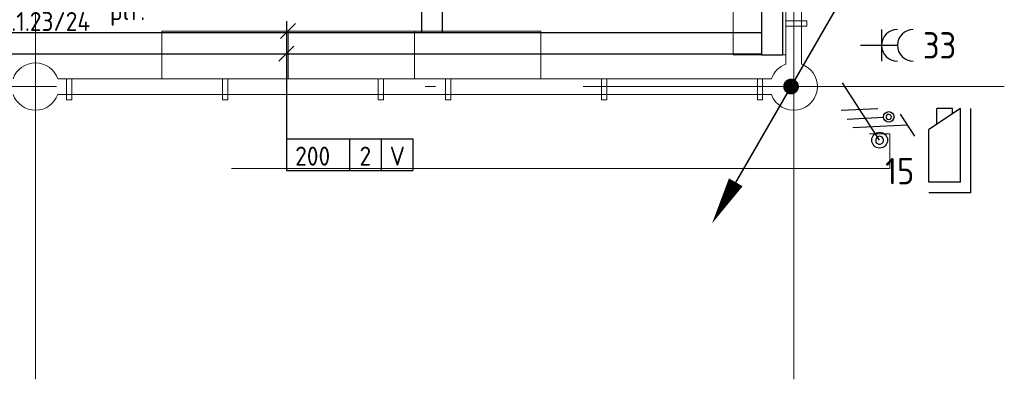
# Model space of a CAD drawing. Header units: millimetres. Extents: x -39149 to 267781, y -2340 to 58540.
# Tile 239 of 244: x 61062 to 70411, y 33520 to 36935. Entities that reach past the tile are written whole.
import ezdxf
from ezdxf.enums import TextEntityAlignment as Align

# ---------------------------------------------------------------- set-up
doc = ezdxf.new("R2010")
doc.units = ezdxf.units.MM
doc.header["$LTSCALE"] = 100
doc.header["$MEASUREMENT"] = 0
for name, pattern in [('B0605', [141, 70, -35, 1, -35]), ('B0701', [46.823999, 31.199999, -15.624]), ('B0703', [93.740001, 62.5, -31.240001])]:
    doc.linetypes.add(name, pattern=pattern)
for name, color, linetype in [('00  Bestaand', 7, 'Continuous'), ('00  Bestaande kolommen', 7, 'Continuous'), ('82 Interieur', 7, 'Continuous'), ('A Stramien', 7, 'Continuous'), ('AL$1A---_ALGEMEEN', 8, 'Continuous'), ('AL$1A---_ALGEMEEN--bestaand', 9, 'Continuous'), ('CCTV', 7, 'Continuous'), ('EL6122--_L', 4, 'Continuous'), ('EL6131--_KG', 3, 'Continuous'), ('EL6222--_KRACHT_230', 3, 'Continuous'), ('EL6441--_DATACOM', 3, 'Continuous'), ('EM6131--bestaand', 7, 'Continuous')]:
    doc.layers.add(name, color=color, linetype=linetype)
doc.styles.add('buro-012', font='isocp.shx', dxfattribs={"height": 120})
doc.styles.add('BURO-018', font='isocp.shx', dxfattribs={"height": 180})
doc.styles.add('BURO-025', font='isocp.shx', dxfattribs={"height": 250})
doc.styles.add('GENERATED_STYLE_3', font='swiss.ttf', dxfattribs={"width": 0.96})

# ---------------------------------------------------------------- blocks, each defined once
blk = doc.blocks.new('Wall_57_7', base_point=(68411.5, 42900))
at = {"layer": '00  Bestaand', "color": 8, "linetype": 'Continuous', "lineweight": 0}
for p, q in [((68336.5, 42687.9), (68336.5, 36512.1)), ((68486.5, 36512.1), (68486.5, 42687.9))]:
    blk.add_line(p, q, dxfattribs=at)
blk = doc.blocks.new('Wall_58_7', base_point=(68411.5, 36300))
at = {"layer": '00  Bestaand', "color": 8, "linetype": 'Continuous', "lineweight": 0}
for p, q in [((68199.3, 36375), (61423.6, 36375)), ((61423.6, 36225), (68199.3, 36225))]:
    blk.add_line(p, q, dxfattribs=at)
blk = doc.blocks.new('Wall_131_7', base_point=(68336.5, 36875))
at = {"layer": '00  Bestaand', "color": 8, "linetype": 'Continuous', "lineweight": 0}
for p, q in [((68536.5, 36925), (68336.5, 36925)), ((68336.5, 36925), (68336.5, 36875)), ((68336.5, 36875), (68536.5, 36875)), ((68536.5, 36875), (68536.5, 36925))]:
    blk.add_line(p, q, dxfattribs=at)
blk = doc.blocks.new('Wall_192_7', base_point=(61556.5, 36373.2))
at = {"layer": '00  Bestaand', "color": 8, "linetype": 'Continuous', "lineweight": 0}
for p, q in [((61556.5, 36373.2), (61506.5, 36373.2)), ((61506.5, 36373.2), (61506.5, 36173.2)), ((61556.5, 36173.2), (61556.5, 36373.2)), ((61506.5, 36173.2), (61556.5, 36173.2))]:
    blk.add_line(p, q, dxfattribs=at)
blk = doc.blocks.new('Wall_193_7', base_point=(63036.5, 36373.2))
at = {"layer": '00  Bestaand', "color": 8, "linetype": 'Continuous', "lineweight": 0}
for p, q in [((63036.5, 36373.2), (62986.5, 36373.2)), ((62986.5, 36373.2), (62986.5, 36173.2)), ((63036.5, 36173.2), (63036.5, 36373.2)), ((62986.5, 36173.2), (63036.5, 36173.2))]:
    blk.add_line(p, q, dxfattribs=at)
blk = doc.blocks.new('Wall_194_7', base_point=(64516.5, 36373.2))
at = {"layer": '00  Bestaand', "color": 8, "linetype": 'Continuous', "lineweight": 0}
for p, q in [((64516.5, 36373.2), (64466.5, 36373.2)), ((64466.5, 36373.2), (64466.5, 36173.2)), ((64516.5, 36173.2), (64516.5, 36373.2)), ((64466.5, 36173.2), (64516.5, 36173.2))]:
    blk.add_line(p, q, dxfattribs=at)
blk = doc.blocks.new('Wall_195_7', base_point=(68066.5, 36373.2))
at = {"layer": '00  Bestaand', "color": 8, "linetype": 'Continuous', "lineweight": 0}
for p, q in [((68116.5, 36373.2), (68066.5, 36373.2)), ((68066.5, 36373.2), (68066.5, 36173.2)), ((68116.5, 36173.2), (68116.5, 36373.2)), ((68066.5, 36173.2), (68116.5, 36173.2))]:
    blk.add_line(p, q, dxfattribs=at)
blk = doc.blocks.new('Wall_196_7', base_point=(66586.5, 36373.2))
at = {"layer": '00  Bestaand', "color": 8, "linetype": 'Continuous', "lineweight": 0}
for p, q in [((66636.5, 36373.2), (66586.5, 36373.2)), ((66586.5, 36373.2), (66586.5, 36173.2)), ((66636.5, 36173.2), (66636.5, 36373.2)), ((66586.5, 36173.2), (66636.5, 36173.2))]:
    blk.add_line(p, q, dxfattribs=at)
blk = doc.blocks.new('Wall_197_7', base_point=(65106.5, 36373.2))
at = {"layer": '00  Bestaand', "color": 8, "linetype": 'Continuous', "lineweight": 0}
for p, q in [((65156.5, 36373.2), (65106.5, 36373.2)), ((65106.5, 36373.2), (65106.5, 36173.2)), ((65156.5, 36173.2), (65156.5, 36373.2)), ((65106.5, 36173.2), (65156.5, 36173.2))]:
    blk.add_line(p, q, dxfattribs=at)
blk = doc.blocks.new('Column_17_7', base_point=(61211.5, 36300))
at = {"layer": '00  Bestaande kolommen', "color": 8, "linetype": 'Continuous', "lineweight": 0}
for start, end in [(19.47122, 160.52878), (199.47122, 340.52878)]:
    blk.add_arc((61211.5, 36300), 225, start, end, dxfattribs=at)
blk = doc.blocks.new('Column_18_7', base_point=(68411.5, 36300))
at = {"layer": '00  Bestaande kolommen', "color": 8, "linetype": 'Continuous', "lineweight": 0}
for start, end in [(109.47122, 160.52878), (0, 70.52878), (199.47122, 0)]:
    blk.add_arc((68411.5, 36300), 225, start, end, dxfattribs=at)
blk = doc.blocks.new('Standard grid marker_2')
at = {"layer": 'A Stramien', "color": 8, "linetype": 'B0605', "lineweight": 0}
for p, q in [((4000, 0), (72400, 0)), ((72400, 0), (76400, 0))]:
    blk.add_line(p, q, dxfattribs=at)
at = {"layer": 'A Stramien', "color": 4, "lineweight": 0, "style": 'GENERATED_STYLE_3'}
blk.add_attdef('AC_MARKERTEXT_1', text='', height=100, dxfattribs=at).set_placement((-139.2, -80), align=Align.BOTTOM_LEFT)
blk = doc.blocks.new('Standard grid marker_20')
at = {"layer": 'A Stramien', "color": 8, "linetype": 'B0605', "lineweight": 0}
blk.add_line((11379.7, 0), (15379.7, 0), dxfattribs=at)
at = {"layer": 'A Stramien', "color": 4, "lineweight": 0, "style": 'GENERATED_STYLE_3'}
blk.add_attdef('AC_MARKERTEXT_1', text='', height=100, rotation=90, dxfattribs=at).set_placement((-20, -45.7), align=Align.BOTTOM_LEFT)
blk = doc.blocks.new('Standard grid marker_21')
at = {"layer": 'A Stramien', "color": 8, "linetype": 'B0605', "lineweight": 0}
blk.add_line((11379.7, 0), (15379.7, 0), dxfattribs=at)
at = {"layer": 'A Stramien', "color": 4, "lineweight": 0, "style": 'GENERATED_STYLE_3'}
blk.add_attdef('AC_MARKERTEXT_1', text='', height=100, rotation=90, dxfattribs=at).set_placement((-20, -37.9), align=Align.BOTTOM_LEFT)
blk = doc.blocks.new('16002EB')
at = {"layer": 'EM6131--bestaand'}
for p, q in [((0, 0), (0, -300)), ((0, 0), (1200, 0)), ((600, 0), (600, -300)), ((900, 0), (900, -300)), ((1200, 0), (1200, -300)), ((0, -300), (1200, -300))]:
    blk.add_line(p, q, dxfattribs=at)
at = {"color": 0, "linetype": 'Continuous', "style": 'BURO-018'}
for tag, p in [('E_TEXT1', (250, -163)), ('E_TEXT9', (750, -163)), ('E_TEXT10', (1250, -163))]:
    blk.add_attdef(tag, text='', height=180, dxfattribs=at).set_placement(p, align=Align.MIDDLE)
blk = doc.blocks.new('E00153')
at = {"color": 0, "linetype": 'Continuous'}
for p, q in [((-1.443, 7), (1.443, 7)), ((0, 4.5), (-1.443, 7)), ((0, 4.5), (1.443, 7)), ((-1, 4), (1, 2.845)), ((0, 4.5), (0, 1)), ((-1, 3), (1, 1.845))]:
    blk.add_line(p, q, dxfattribs=at)
at = {"color": 7, "style": 'BURO-018'}
for tag, p in [('COMMENT1', (-6, 12)), ('COMMENT2', (6, 12)), ('DATACOM1', (-6, 9)), ('DATACOM2', (6, 9))]:
    blk.add_attdef(tag, text='', height=1.8, dxfattribs=at).set_placement(p, align=Align.MIDDLE)
at = {"color": 0, "style": 'BURO-018'}
blk.add_attdef('TEXT1', text='', height=1.8, dxfattribs=at).set_placement((2.5, 6), align=Align.MIDDLE)
at = {"color": 0, "linetype": 'Continuous', "style": 'BURO-018', "flags": 1}
blk.add_attdef('ARTICLECODE', text='', height=1.8, dxfattribs=at).set_placement((0, 0), align=Align.MIDDLE)
blk = doc.blocks.new('111304A')
at = {"layer": 'AL$1A---_ALGEMEEN', "color": 0, "linetype": 'Continuous'}
for p, q in [((0, 1), (0, 4.5)), ((-1.5, 3), (1.5, 3))]:
    blk.add_line(p, q, dxfattribs=at)
for centre in [(0, 6), (0, 4.5)]:
    blk.add_arc(centre, 1.5, 180, 0, dxfattribs=at)
at = {"layer": 'AL$1A---_ALGEMEEN', "color": 0, "linetype": 'Continuous', "style": 'BURO-018'}
for tag, p in [('CIRCUIT', (0, 8.5)), ('PANEL', (0, 8.5)), ('SUBCIRCUIT', (4.5, 8.5))]:
    blk.add_attdef(tag, text='', height=1.8, dxfattribs=at).set_placement(p, align=Align.MIDDLE)
at = {"layer": 'AL$1A---_ALGEMEEN', "color": 0, "linetype": 'Continuous', "style": 'BURO-018', "flags": 1}
for tag, p in [('POWERCODE', (13, 8.5)), ('ARTICLECODE', (0, 0))]:
    blk.add_attdef(tag, text='', height=1.8, dxfattribs=at).set_placement(p, align=Align.MIDDLE)
blk = doc.blocks.new('E00078')
at = {"layer": 'AL$1A---_ALGEMEEN--bestaand', "color": 0, "linetype": 'Continuous'}
for p, q in [((-3, 6.482), (-3, 8.982)), ((-3, 7.732), (1.5, 5.134)), ((0, 7.5), (0, 1)), ((1.5, 4.134), (-1.5, 5.866)), ((1.5, 3.134), (-1.5, 4.866))]:
    blk.add_line(p, q, dxfattribs=at)
for points in [[(-0.375, 7.5, 1), (0.375, 7.5, 1)], [(-2.183, 6.116, 1), (-1.683, 6.116, 1)]]:
    blk.add_lwpolyline(points, format="xyb", close=True, dxfattribs=at)
for centre, radius in [((0, 7.5), 0.75), ((-1.933, 6.116), 0.5)]:
    blk.add_circle(centre, radius, dxfattribs=at)
at = {"layer": 'AL$1A---_ALGEMEEN--bestaand', "color": 0, "linetype": 'Continuous', "style": 'BURO-018'}
for tag, p in [('CIRCUIT', (0, 11)), ('SUBCIRCUIT', (4.5, 11)), ('PANEL', (0, 11))]:
    blk.add_attdef(tag, text='', height=1.8, dxfattribs=at).set_placement(p, align=Align.MIDDLE)
at = {"layer": 'AL$1A---_ALGEMEEN--bestaand', "color": 0, "linetype": 'Continuous', "style": 'BURO-018', "flags": 1}
for tag, p in [('POWERCODE', (13, 11)), ('ARTICLECODE', (0, 0))]:
    blk.add_attdef(tag, text='', height=1.8, dxfattribs=at).set_placement(p, align=Align.MIDDLE)
blk = doc.blocks.new('P6122003')
at = {"linetype": 'Continuous'}
for points in [[(7.5, 12.99, 0, 1.5, 0), (5.25, 9.093, 1.5, 1.5, 0)], [(-7.5, -12.99, 0, 1.5, 0), (-5.25, -9.093, 1.5, 1.5, 0)]]:
    blk.add_lwpolyline(points, format="xyseb", dxfattribs=at)
at = {"linetype": 'Continuous', "const_width": 0.15}
for points in [[(0, 0), (6.794, 11.768)], [(-6.794, -11.768), (0, 0)]]:
    blk.add_lwpolyline(points, dxfattribs=at)
at = {"const_width": 0.75}
blk.add_lwpolyline([(-0.375, 0, 1), (0.375, 0, 1)], format="xyb", close=True, dxfattribs=at)
blk = doc.blocks.new('11002')
at = {"layer": 'AL$1A---_ALGEMEEN--bestaand', "color": 0, "linetype": 'Continuous'}
for p, q in [((-3.5, 4), (4.5, 4)), ((-3.5, 4), (-3.5, 0)), ((-2.5, 3), (-2.5, 0)), ((-2.5, 3), (4.5, 3)), ((4.5, 3), (2.5, 0)), ((4, 2.25), (4.5, 2.25)), ((4.5, 2.25), (4.5, 0.75)), ((-2.5, 0), (2.5, 0)), ((3, 0.75), (4.5, 0.75))]:
    blk.add_line(p, q, dxfattribs=at)

msp = doc.modelspace()

# ---------------------------------------------------------------- linework, layer by layer
at = {"layer": '00  Bestaand', "color": 8, "linetype": 'B0703', "lineweight": 0}
for p, q in [((69131.7, 43360.8), (69131.7, 35850)), ((69131.7, 35850), (69324.1, 35850)), ((69324.1, 35850), (69324.1, 35523)), ((69324.1, 35523), (43500.1, 35523))]:
    msp.add_line(p, q, dxfattribs=at)
at = {"layer": '82 Interieur', "color": 8, "linetype": 'B0701', "lineweight": 0}
for p, q in [((67836.5, 36600), (67836.5, 38588.3)), ((68336.4, 38588.3), (68336.4, 36600)), ((63611.5, 36825), (62411.5, 36825)), ((62411.5, 36825), (62411.5, 36375)), ((63611.5, 36375), (63611.5, 36825)), ((63611.5, 36825), (64811.5, 36825)), ((63611.5, 36375), (63611.5, 36825)), ((66011.5, 36825), (64811.5, 36825)), ((64811.5, 36825), (64811.5, 36375)), ((64811.5, 36825), (64811.5, 36375)), ((66011.5, 36375), (66011.5, 36825)), ((68336.4, 36600), (67836.5, 36600)), ((62411.5, 36375), (63611.5, 36375)), ((64811.5, 36375), (63611.5, 36375)), ((64811.5, 36375), (66011.5, 36375))]:
    msp.add_line(p, q, dxfattribs=at)
at = {"layer": 'EL6131--_KG'}
for p, q in [((64876.6, 42626.8), (64876.6, 36812.3)), ((65076.6, 36812.3), (65076.6, 42626.8)), ((68106, 42598.1), (68106, 36597.6)), ((68306, 42598.1), (68306, 36597.6)), ((57916.5, 36812.3), (68106, 36812.3)), ((18756.5, 36612.3), (68106, 36612.3)), ((68306, 36597.6), (68106, 36597.6))]:
    msp.add_line(p, q, dxfattribs=at)
at = {"layer": 'EM6131--bestaand'}
for p, q in [((63539.4, 36757.5), (63680.8, 36899)), ((63594.1, 36920.4), (63594.1, 35802.7)), ((63523.4, 36541.3), (63664.8, 36682.7))]:
    msp.add_line(p, q, dxfattribs=at)

# ---------------------------------------------------------------- block references
at = {"layer": '00  Bestaand', "color": 1, "lineweight": 0}
for name, p in [('Wall_57_7', (68411.5, 42900)), ('Wall_58_7', (68411.5, 36300))]:
    msp.add_blockref(name, p, dxfattribs=at)
at = {"layer": '00  Bestaand', "color": 251, "lineweight": 0}
for name, p in [('Wall_131_7', (68336.5, 36875)), ('Wall_192_7', (61556.5, 36373.2)), ('Wall_193_7', (63036.5, 36373.2)), ('Wall_194_7', (64516.5, 36373.2)), ('Wall_197_7', (65106.5, 36373.2)), ('Wall_196_7', (66586.5, 36373.2)), ('Wall_195_7', (68066.5, 36373.2))]:
    msp.add_blockref(name, p, dxfattribs=at)
at = {"layer": '00  Bestaande kolommen', "color": 3, "lineweight": 0}
for name, p in [('Column_17_7', (61211.5, 36300)), ('Column_18_7', (68411.5, 36300))]:
    msp.add_blockref(name, p, dxfattribs=at)
at = {"layer": 'A Stramien', "color": 1, "linetype": 'Continuous', "lineweight": 0, "zscale": 1000, "rotation": 270}
for name, p in [('Standard grid marker_20', (61211.5, 48900)), ('Standard grid marker_21', (68411.5, 48900))]:
    msp.add_blockref(name, p, dxfattribs=at)
at = {"layer": 'A Stramien', "color": 1, "linetype": 'Continuous', "lineweight": 0, "zscale": 1000}
msp.add_blockref('Standard grid marker_2', (-5988.5, 36300), dxfattribs=at)
at = {"layer": 'CCTV', "linetype": 'Continuous', "xscale": -100, "yscale": 100, "zscale": 100, "rotation": 270}
msp.add_blockref('11002', (69694.5, 35641), dxfattribs=at)
at = {"layer": 'EL6122--_L', "xscale": 100, "yscale": 100, "zscale": 100}
msp.add_blockref('P6122003', (68386.5, 36300.3), dxfattribs=at)
at = {"layer": 'EL6222--_KRACHT_230', "linetype": 'Continuous'}
ref = msp.add_blockref('111304A', (68946.5, 36691.7), dxfattribs=dict(at, xscale=100, yscale=100, zscale=100, rotation=270))
ref.add_attrib('CIRCUIT', '33', dxfattribs={"layer": '0', "linetype": 'ByBlock', "height": 250, "style": 'BURO-025'}).set_placement((69796.5, 36691.7), align=Align.MIDDLE)
ref = msp.add_blockref('E00078', (68818.9, 36419.5), dxfattribs=dict(at, xscale=100, yscale=100, zscale=100, rotation=213.0040541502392))
ref.add_attrib('CIRCUIT', '15', dxfattribs={"layer": '0', "linetype": 'ByBlock', "height": 250, "style": 'BURO-025'}).set_placement((69418.1, 35497), align=Align.MIDDLE)
at = {"layer": 'EL6441--_DATACOM', "linetype": 'Continuous'}
ref = msp.add_blockref('E00153', (62339.1, 37250.2), dxfattribs=dict(at, xscale=100, yscale=100, zscale=100, rotation=90))
ref.add_attrib('ARTICLECODE', 'plf.', dxfattribs={"layer": '0', "color": 3, "linetype": 'ByBlock', "height": 180, "style": 'BURO-018'}).set_placement((62086.2, 36994.6), align=Align.MIDDLE)
ref.add_attrib('DATACOM1', 'N.0.1.23/24', dxfattribs={"layer": '0', "color": 1, "linetype": 'ByBlock', "height": 180, "style": 'BURO-018'}).set_placement((61207.5, 36918.4), align=Align.MIDDLE)
ref.add_attrib('TEXT1', 'D', dxfattribs={"layer": '0', "color": 3, "linetype": 'ByBlock', "height": 120, "style": 'buro-012'}).set_placement((61451.6, 37263.7), align=Align.MIDDLE)
at = {"layer": 'EM6131--bestaand'}
ref = msp.add_blockref('16002EB', (63594.1, 35802.7), dxfattribs=at)
ref.add_attrib('E_TEXT1', '200', dxfattribs={"layer": '0', "color": 0, "linetype": 'Continuous', "height": 180, "style": 'BURO-018'}).set_placement((63844.1, 35639.7), align=Align.MIDDLE)
ref.add_attrib('E_TEXT9', '2', dxfattribs={"layer": '0', "color": 0, "linetype": 'Continuous', "height": 180, "style": 'BURO-018'}).set_placement((64344.1, 35639.7), align=Align.MIDDLE)
ref.add_attrib('E_TEXT10', 'V', dxfattribs={"layer": '0', "color": 0, "linetype": 'Continuous', "height": 180, "style": 'BURO-018'}).set_placement((64648.1, 35639.7), align=Align.MIDDLE)

doc.saveas('drawing.dxf')
